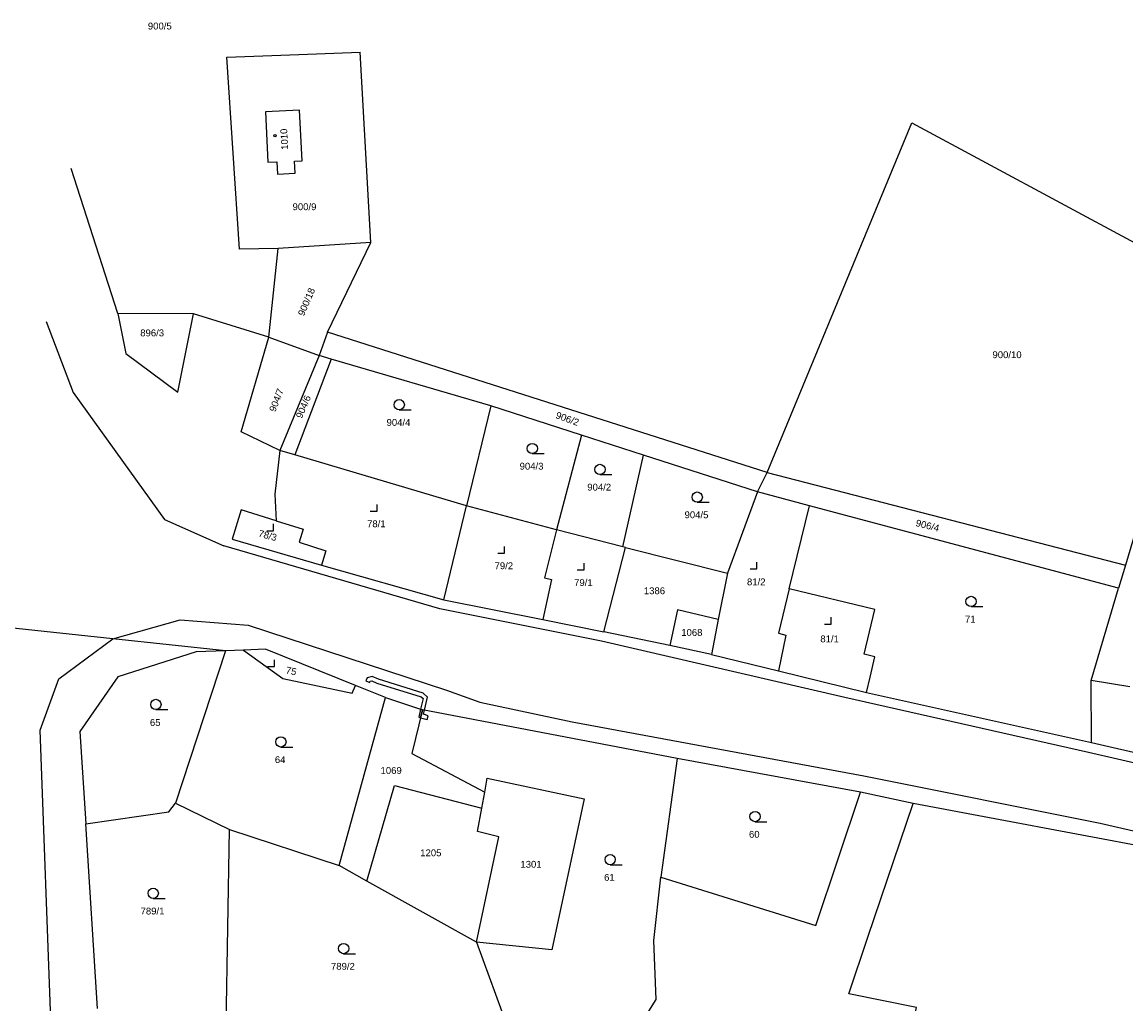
# Model space of a CAD drawing. Header units: metres. Extents: x -747283 to -746243, y -1022515 to -1021544.
# Tile 14 of 43: x -747178 to -747016, y -1021688 to -1021544. Entities that reach past the tile are written whole.
import ezdxf
from ezdxf.enums import TextEntityAlignment as Align

# ---------------------------------------------------------------- set-up
doc = ezdxf.new("R2010")
doc.units = ezdxf.units.M
doc.header["$MEASUREMENT"] = 0
for name, color, linetype in [('18', 251, 'CONTINUOUS'), ('21800', 251, 'CONTINUOUS'), ('21900', 251, 'CONTINUOUS'), ('21999', 251, 'CONTINUOUS'), ('23700', 251, 'CONTINUOUS'), ('304', 251, 'CONTINUOUS'), ('319', 251, 'CONTINUOUS'), ('404', 251, 'CONTINUOUS')]:
    doc.layers.add(name, color=color, linetype=linetype)
doc.styles.add('Arial', font='arial.ttf', dxfattribs={"height": 1})

# ---------------------------------------------------------------- blocks, each defined once
blk = doc.blocks.new('4_02$0')
at = {"layer": '404', "linetype": 'Continuous'}
blk.add_circle((-0.01, 0), 0.175, dxfattribs=at)
blk = doc.blocks.new('3_19$7')
at = {"layer": '319', "linetype": 'Continuous'}
for p, q in [((-1, 0), (0, 0)), ((0, 0), (0, 1))]:
    blk.add_line(p, q, dxfattribs=at)
blk = doc.blocks.new('3_04$4')
at = {"layer": '304', "linetype": 'Continuous'}
blk.add_line((0.01, 0), (1.76, 0), dxfattribs=at)
blk.add_circle((0.01, 0.75), 0.75, dxfattribs=at)

msp = doc.modelspace()

# ---------------------------------------------------------------- linework, layer by layer
at = {"layer": '21800'}
for p, q in [((-747174.5, -1021588.05), (-747170.53, -1021598.46)), ((-747170.53, -1021598.46), (-747157.16, -1021617.03)), ((-747157.16, -1021617.03), (-747148.46, -1021620.93)), ((-747116.78, -1021630.13), (-747148.46, -1021620.93)), ((-747093.12, -1021634.88), (-747116.78, -1021630.13)), ((-747164.72, -1021634.53), (-747154.87, -1021631.74)), ((-747154.87, -1021631.74), (-747144.9, -1021632.52)), ((-747144.9, -1021632.52), (-747115.83, -1021642.03)), ((-747172.64, -1021640.41), (-747164.72, -1021634.53)), ((-747057.42, -1021643.12), (-747093.12, -1021634.88)), ((-747175.38, -1021647.9), (-747172.64, -1021640.41)), ((-747115.83, -1021642.03), (-747110.95, -1021643.8)), ((-747021.71, -1021651.19), (-747057.42, -1021643.12)), ((-747110.95, -1021643.8), (-747097.41, -1021646.67)), ((-747097.41, -1021646.67), (-747054.64, -1021654.61)), ((-747171.92, -1021741.62), (-747175.38, -1021647.9)), ((-746952.39, -1021667.21), (-747021.71, -1021651.19)), ((-747054.64, -1021654.61), (-747020.03, -1021661.56)), ((-747020.03, -1021661.56), (-746962.44, -1021674.6))]:
    msp.add_line(p, q, dxfattribs=at)
at = {"layer": '21900'}
for p, q in [((-747126.92, -1021576.49), (-747128.46, -1021548.6)), ((-747068.82, -1021610.14), (-747047.64, -1021558.96)), ((-747164, -1021586.85), (-747170.84, -1021565.65)), ((-747126.92, -1021576.49), (-747140.51, -1021577.37)), ((-747141.88, -1021590.34), (-747140.51, -1021577.37)), ((-747152.9, -1021586.94), (-747164, -1021586.85)), ((-747141.88, -1021590.34), (-747152.9, -1021586.94)), ((-747133.29, -1021589.6), (-747134.51, -1021593.03)), ((-747068.82, -1021610.14), (-747133.29, -1021589.6)), ((-747141.88, -1021590.34), (-747134.51, -1021593.03)), ((-747132.74, -1021593.55), (-747134.51, -1021593.03)), ((-747132.74, -1021593.55), (-747138.08, -1021607.59)), ((-747109.34, -1021600.42), (-747132.74, -1021593.55)), ((-747109.34, -1021600.42), (-747112.88, -1021615.07)), ((-747096.04, -1021604.7), (-747109.34, -1021600.42)), ((-747096.04, -1021604.7), (-747099.68, -1021618.55)), ((-747086.97, -1021607.62), (-747096.04, -1021604.7)), ((-747138.08, -1021607.59), (-747140.27, -1021606.94)), ((-747112.88, -1021615.07), (-747138.08, -1021607.59)), ((-747089.98, -1021621.03), (-747086.97, -1021607.62)), ((-747070.26, -1021612.98), (-747086.97, -1021607.62)), ((-747070.26, -1021612.98), (-747068.82, -1021610.14)), ((-747068.82, -1021610.14), (-747016.31, -1021623.76)), ((-747070.26, -1021612.98), (-747074.65, -1021624.9)), ((-747062.6, -1021615.03), (-747070.26, -1021612.98)), ((-747116.21, -1021628.82), (-747112.88, -1021615.07)), ((-747099.68, -1021618.55), (-747112.88, -1021615.07)), ((-747065.58, -1021627.21), (-747062.6, -1021615.03)), ((-747017.3, -1021627.12), (-747062.6, -1021615.03)), ((-747089.98, -1021621.03), (-747099.68, -1021618.55)), ((-747092.76, -1021633.52), (-747089.61, -1021621.15)), ((-747089.61, -1021621.15), (-747089.98, -1021621.03)), ((-747089.61, -1021621.15), (-747074.65, -1021624.9)), ((-747134.13, -1021623.73), (-747116.21, -1021628.82)), ((-747016.31, -1021623.76), (-747017.3, -1021627.12)), ((-747074.65, -1021624.9), (-747076, -1021631.68)), ((-747021.31, -1021640.63), (-747017.3, -1021627.12)), ((-747116.21, -1021628.82), (-747101.72, -1021631.69)), ((-747101.72, -1021631.69), (-747092.76, -1021633.52)), ((-747076, -1021631.68), (-747076.98, -1021636.81)), ((-747083.1, -1021635.52), (-747092.76, -1021633.52)), ((-747148.21, -1021636.29), (-747155.57, -1021658.63)), ((-747145.58, -1021636.18), (-747148.21, -1021636.29)), ((-747076.98, -1021636.81), (-747083.1, -1021635.52)), ((-747076.98, -1021636.81), (-747067.17, -1021639.22)), ((-747067.17, -1021639.22), (-747054.25, -1021642.38)), ((-747124.79, -1021643.13), (-747129.16, -1021641.37)), ((-747015.67, -1021641.56), (-747021.31, -1021640.63)), ((-747021.28, -1021649.72), (-747021.31, -1021640.63)), ((-747131.55, -1021667.75), (-747124.79, -1021643.13)), ((-747124.79, -1021643.13), (-747119.33, -1021644.92)), ((-747054.25, -1021642.38), (-747021.28, -1021649.72)), ((-747082.02, -1021652.08), (-747119.33, -1021644.92)), ((-747021.28, -1021649.72), (-746951.51, -1021665.77)), ((-747082.02, -1021652.08), (-747084.43, -1021669.44)), ((-747055.15, -1021656.98), (-747082.02, -1021652.08)), ((-747110.66, -1021659.36), (-747110.22, -1021656.97)), ((-747047.4, -1021658.64), (-747055.15, -1021656.98)), ((-747155.57, -1021658.63), (-747147.64, -1021662.48)), ((-747166.97, -1021688.7), (-747168.71, -1021661.63)), ((-747148.13, -1021691.18), (-747147.64, -1021662.48)), ((-747147.64, -1021662.48), (-747131.55, -1021667.75)), ((-747127.5, -1021670.01), (-747131.55, -1021667.75)), ((-747111.41, -1021678.99), (-747127.5, -1021670.01)), ((-747111.41, -1021678.99), (-747104.84, -1021697.05))]:
    msp.add_line(p, q, dxfattribs=at)
for points in [[(-747140.51, -1021577.37), (-747146.15, -1021577.46), (-747148.01, -1021549.33), (-747137.47, -1021548.92), (-747128.46, -1021548.6)], [(-747142, -1021564.68), (-747140.69, -1021564.63), (-747140.62, -1021566.45), (-747138, -1021566.32), (-747138.12, -1021564.53), (-747136.99, -1021564.48), (-747137.38, -1021557.07), (-747142.37, -1021557.32), (-747142, -1021564.68)], [(-747047.64, -1021558.96), (-747004.03, -1021582.38), (-747016.31, -1021623.76)], [(-747164, -1021586.85), (-747162.81, -1021592.75), (-747155.2, -1021598.39), (-747152.9, -1021586.94)], [(-747140.27, -1021606.94), (-747145.93, -1021604.19), (-747141.88, -1021590.34)], [(-747140.27, -1021606.94), (-747140.98, -1021613.34), (-747140.81, -1021617.24)], [(-747140.81, -1021617.24), (-747145.9, -1021615.64), (-747147.24, -1021619.93), (-747134.13, -1021623.73)], [(-747140.81, -1021617.24), (-747136.84, -1021618.48), (-747137.44, -1021620.39), (-747133.53, -1021621.62), (-747134.13, -1021623.73)], [(-747099.68, -1021618.55), (-747101.46, -1021625.58), (-747100.45, -1021625.83), (-747101.72, -1021631.69)], [(-747065.58, -1021627.21), (-747067.16, -1021633.72), (-747066.09, -1021633.98), (-747067.17, -1021639.22)], [(-747054.25, -1021642.38), (-747053.7, -1021640.15), (-747053.02, -1021637.16), (-747054.62, -1021636.76), (-747053.04, -1021630.25), (-747065.58, -1021627.21)], [(-747148.21, -1021636.29), (-747164.72, -1021634.53), (-747197.72, -1021631.02), (-747204.15, -1021630.34)], [(-747076, -1021631.68), (-747081.96, -1021630.29), (-747083.1, -1021635.52)], [(-747148.21, -1021636.29), (-747152.5, -1021636.45), (-747163.98, -1021640.11), (-747169.58, -1021648.12), (-747168.71, -1021661.63)], [(-747129.16, -1021641.37), (-747142.37, -1021636.06), (-747145.58, -1021636.18)], [(-747145.58, -1021636.18), (-747139.83, -1021640.35), (-747129.63, -1021642.5), (-747129.16, -1021641.37)], [(-747119.33, -1021644.92), (-747120.93, -1021651.33), (-747110.22, -1021656.97)], [(-747127.5, -1021670.01), (-747123.43, -1021656), (-747110.66, -1021659.36)], [(-747110.22, -1021656.97), (-747109.84, -1021654.92), (-747095.63, -1021657.99), (-747100.39, -1021680.09), (-747111.41, -1021678.99)], [(-747084.43, -1021669.44), (-747061.7, -1021676.51), (-747055.15, -1021656.98)], [(-747168.71, -1021661.63), (-747156.53, -1021659.87), (-747155.57, -1021658.63)], [(-747111.41, -1021678.99), (-747108.14, -1021663.55), (-747111.29, -1021662.77), (-747110.66, -1021659.36)], [(-747043.03, -1021704.58), (-747049.43, -1021699.97), (-747046.94, -1021688.55), (-747056.87, -1021686.53), (-747054.08, -1021678.23), (-747047.4, -1021658.64)], [(-746956.69, -1021674.39), (-746957.73, -1021675.87), (-746962.44, -1021674.6), (-746963.49, -1021676.41), (-747011.49, -1021665.4), (-747047.4, -1021658.64)], [(-747104.84, -1021697.05), (-747088.79, -1021693.29), (-747085.1, -1021687.38), (-747085.41, -1021678.71), (-747084.43, -1021669.44)]]:
    msp.add_lwpolyline(points, dxfattribs=at)
at = {"layer": '21999'}
for p, q in [((-747133.29, -1021589.6), (-747126.92, -1021576.49)), ((-747134.51, -1021593.03), (-747140.27, -1021606.94))]:
    msp.add_line(p, q, dxfattribs=at)
at = {"layer": '23700'}
for points in [[(-747119.62, -1021644.82), (-747119.33, -1021644.92), (-747119.04, -1021644.98), (-747118.6, -1021643.08), (-747119.24, -1021642.48), (-747125.8, -1021640.45), (-747126.7, -1021640.06), (-747127.46, -1021640.22), (-747127.64, -1021640.69), (-747127.08, -1021640.91), (-747127.02, -1021640.74), (-747126.76, -1021640.68), (-747126.02, -1021641.01), (-747119.54, -1021643.02), (-747119.26, -1021643.28), (-747119.62, -1021644.82)], [(-747119.62, -1021644.82), (-747119.9, -1021645.99), (-747119.62, -1021646.08), (-747119.33, -1021644.92), (-747119.62, -1021644.82)], [(-747119.04, -1021644.98), (-747119.33, -1021644.92), (-747119.62, -1021646.08), (-747118.68, -1021646.37), (-747118.51, -1021645.8), (-747119.18, -1021645.59), (-747119.04, -1021644.98)]]:
    msp.add_lwpolyline(points, close=True, dxfattribs=at)

# ---------------------------------------------------------------- block references
at = {"layer": '304'}
for p in [(-747122.76, -1021600.98), (-747103.26, -1021607.39), (-747093.34, -1021610.46), (-747079.08, -1021614.51), (-747038.95, -1021629.8), (-747158.43, -1021644.89), (-747140.11, -1021650.38), (-747070.61, -1021661.32), (-747091.85, -1021667.63), (-747158.82, -1021672.56), (-747130.91, -1021680.66)]:
    msp.add_blockref('3_04$4', p, dxfattribs=at)
at = {"layer": '319'}
for p in [(-747126.01, -1021615.83), (-747141.17, -1021618.69), (-747107.32, -1021621.98), (-747095.66, -1021624.44), (-747070.32, -1021624.29), (-747059.43, -1021632.37), (-747141.05, -1021638.59)]:
    msp.add_blockref('3_19$7', p, dxfattribs=at)
at = {"layer": '404'}
msp.add_blockref('4_02$0', (-747140.96, -1021560.8), dxfattribs=at)

# ---------------------------------------------------------------- texts
at = {"layer": '18', "style": 'Arial'}
for s, p in [('900/5', (-747157.85, -1021544.76)), ('900/9', (-747136.64, -1021571.23)), ('896/3', (-747158.97, -1021589.71)), ('900/10', (-747033.66, -1021592.91)), ('904/4', (-747122.86, -1021602.83)), ('904/3', (-747103.36, -1021609.24)), ('904/2', (-747093.44, -1021612.31)), ('904/5', (-747079.18, -1021616.36)), ('78/1', (-747126.11, -1021617.68)), ('79/2', (-747107.42, -1021623.83)), ('79/1', (-747095.76, -1021626.29)), ('71', (-747039.05, -1021631.65)), ('1068', (-747079.86, -1021633.6)), ('64', (-747140.21, -1021652.23)), ('1069', (-747123.94, -1021653.82)), ('60', (-747070.71, -1021663.17)), ('1205', (-747118.12, -1021665.88)), ('61', (-747091.95, -1021669.48)), ('789/1', (-747158.92, -1021674.41)), ('789/2', (-747131.01, -1021682.51))]:
    msp.add_text(s, height=1, dxfattribs=at).set_placement(p, align=Align.MIDDLE_CENTER)
for s, rotation, p in [('1010', 93, (-747139.61, -1021561.34)), ('906/2', 340, (-747098.1, -1021602.29)), ('906/4', 346, (-747045.31, -1021617.93))]:
    msp.add_text(s, height=1, rotation=rotation, dxfattribs=at).set_placement(p, align=Align.MIDDLE_CENTER)
for s, rotation, p in [('900/18', 67, (-747136.45, -1021587.44)), ('904/7', 69, (-747140.64, -1021601.48)), ('904/6', 67, (-747136.75, -1021602.45))]:
    msp.add_text(s, height=1, rotation=rotation, dxfattribs=at).set_placement(p, align=Align.BOTTOM_LEFT)
for s, rotation, p in [('78/3', 345, (-747142.25, -1021620.16)), ('75', 348, (-747138.75, -1021640.02))]:
    msp.add_text(s, height=1, rotation=rotation, dxfattribs=at).set_placement(p, align=Align.BOTTOM_CENTER)
for s, p in [('81/2', (-747070.42, -1021626.99)), ('1386', (-747085.34, -1021628.29)), ('81/1', (-747059.67, -1021635.34)), ('65', (-747158.52, -1021647.59)), ('1301', (-747103.44, -1021668.36))]:
    msp.add_text(s, height=1, dxfattribs=at).set_placement(p, align=Align.BOTTOM_CENTER)

doc.saveas('drawing.dxf')
